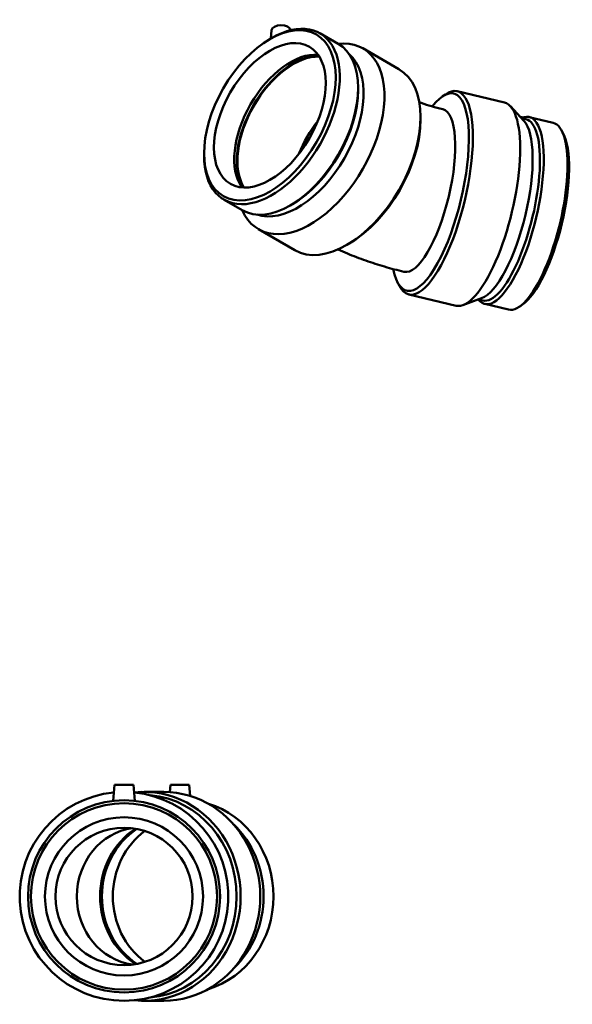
# Model space of a CAD drawing. Header units: millimetres. Extents: x -86 to 1307, y -581 to 1024.
# Tile 7 of 7: x 870 to 1307, y 246 to 1024. Entities that reach past the tile are written whole.
import ezdxf

# ---------------------------------------------------------------- set-up
doc = ezdxf.new("R2010")
doc.units = ezdxf.units.MM
doc.layers.add('Visible (ANSI)', color=7, linetype='Continuous', lineweight=50)

msp = doc.modelspace()

# ---------------------------------------------------------------- linework, layer by layer
at = {"layer": 'Visible (ANSI)'}
for p, q in [((1069.255, 1015.329), (1068.55, 1008.751)), ((1107.41, 1013.043), (1121.825, 1004.742)), ((1067.722, 1008.27), (1069.326, 1009.201)), ((1141.321, 1001.131), (1169.905, 984.671)), ((1137.618, 968.02), (1137.618, 969.874)), ((1204.154, 962.959), (1206.674, 964.703)), ((1253.359, 958.301), (1216.012, 967.209)), ((1268.798, 943.916), (1258.058, 955.413)), ((1187.071, 944.804), (1187.071, 946.771)), ((1270.365, 945.118), (1266.903, 945.944)), ((1291.831, 942.339), (1272.997, 946.831)), ((1299.833, 933.865), (1298.457, 936.404)), ((1015.864, 918.218), (1015.864, 916.363)), ((1031.657, 881.496), (1046.072, 873.195)), ((1085.76, 877.967), (1084.156, 877.036)), ((1058.98, 858.145), (1087.564, 841.685)), ((1130.662, 846.848), (1128.96, 845.861)), ((1169.066, 815.857), (1170.527, 813.163)), ((1215.076, 797.803), (1177.729, 806.712)), ((1235.345, 803.671), (1220.572, 798.259)), ((1236.201, 801.891), (1232.739, 802.716)), ((1256.61, 794.681), (1237.776, 799.174)), ((1267.576, 798.631), (1265.202, 796.987)), ((945.087, 419.177), (943.985, 406.588)), ((945.087, 419.177), (960.087, 419.177)), ((960.087, 419.177), (961.188, 406.588)), ((984.043, 413.677), (968.574, 413.677)), ((989.213, 419.177), (988.718, 413.522)), ((989.213, 419.177), (1004.213, 419.177)), ((1004.213, 419.177), (1004.971, 410.507)), ((984.043, 248.677), (968.574, 248.677))]:
    msp.add_line(p, q, dxfattribs=at)
for radius in [75.9, 73.623, 62.5, 54.25]:
    msp.add_circle((952.587, 331.177), radius, dxfattribs=at)
msp.add_arc((952.587, 331.177), 82.5, 95.575398, 84.424602, dxfattribs=at)
for major_axis in [(36.74, 63.8), (31.19, 54.161)]:
    msp.add_ellipse((1067.923, 948.197), major_axis=major_axis, ratio=0.5780931, dxfattribs=at)
for centre, major_axis, ratio, start_param, end_param in [((1069.533, 947.269), (37.877, 65.774), 0.5780931, 2.3542608, 7.0705172), ((1076.741, 1015.063), (7.5, 0), 0.5758617, 0.0802754, 3.0799285), ((1083.948, 938.968), (37.877, 65.774), 0.5780931, 3.1415927, 6.2831853), ((1100.15, 929.638), (41.17, 71.493), 0.5780931, 2.7388768, 6.6859012), ((1083.948, 938.968), (-31.19, -54.161), 0.5780931, 3.4003797, 6.0243982), ((1089.967, 935.502), (36.74, 63.8), 0.5780931, 3.2526762, 6.1721017), ((1086.442, 937.533), (-31.564, -54.811), 0.5780931, 3.4592826, 5.9654954), ((1086.442, 937.533), (-31.19, -54.161), 0.5780931, 3.4418044, 5.9829735), ((1128.734, 913.178), (41.17, 71.493), 0.5780931, 3.1415927, 6.2831853), ((1194.638, 887.493), (-18.581, -77.898), 0.3128617, 5.6784118, 10.0223871), ((1196.871, 886.96), (-19.142, -80.249), 0.3128617, 5.9475194, 9.7604438), ((1085.559, 938.041), (-36.74, -63.8), 0.5780931, 0.7873319, 2.3542608), ((1234.218, 878.052), (-19.142, -80.249), 0.3128617, 0, 3.1415927), ((1189.249, 888.779), (15.313, 64.199), 0.3128617, 3.1415927, 6.2831853), ((1255.386, 873.003), (-17.61, -73.829), 0.3128617, 6.0386273, 9.6693359), ((1128.734, 913.178), (31.19, 54.161), 0.5780931, 1.3298094, 1.8117832), ((1130.443, 912.194), (-39.964, -69.399), 0.5780931, 0.7873319, 2.3542608), ((1247.522, 874.879), (-17.082, -71.614), 0.3128617, 0.2044672, 2.9371254), ((1253.283, 873.505), (-17.082, -71.614), 0.3128617, 0, 3.1415927), ((1274.221, 868.51), (-17.61, -73.829), 0.3128617, 0, 3.1415927), ((1264.803, 942.701), (-7.5, 0), 0.5758617, 4.2312351, 4.55953), ((1276.324, 868.008), (-17.082, -71.614), 0.3128617, 0.3356659, 2.8059268), ((968.574, 331.177), (0, -82.5), 0.9238795, 6.1822897, 9.5256735), ((984.043, 331.177), (0, -82.5), 0.9238795, 0, 3.1415927), ((967.649, 331.177), (0, -80.084), 0.9238795, 0.0770459, 3.0645467), ((1000.613, 331.177), (0, -75.9), 0.9238795, 0.2690805, 2.8725122), ((965.417, 331.177), (0, 54.25), 0.9238795, 0.1232378, 3.0183548), ((991.463, 331.177), (0, -62.5), 0.9238795, 3.6850505, 5.7397275), ((992.812, 331.177), (0, -62.5), 0.9238795, 3.6908925, 5.7338855), ((1001.485, 331.177), (0, -62.5), 0.9238795, 3.738377, 5.6864009), ((992.812, 331.177), (0, 75.9), 0.9238795, 3.8665671, 5.5582108)]:
    msp.add_ellipse(centre, major_axis=major_axis, ratio=ratio, start_param=start_param, end_param=end_param, dxfattribs=at)
for points, knots in [([(1186.096, 958.488), (1186.608, 958.301), (1187.125, 958.115), (1190.261, 957.009), (1192.988, 956.128), (1198.636, 954.471), (1201.558, 953.694), (1204.562, 952.977)], [4.93234949, 4.93234949, 4.93234949, 4.93234949, 4.94800843, 4.94800843, 5.02654825, 5.02654825, 5.10508806, 5.10508806, 5.10508806, 5.10508806]), ([(1121.868, 842.245), (1124.292, 841.141), (1126.738, 840.073), (1133.969, 837.048), (1138.81, 835.187), (1148.63, 831.722), (1153.609, 830.118), (1163.687, 827.161), (1168.786, 825.808), (1173.935, 824.58)], [4.82878937, 4.82878937, 4.82878937, 4.82878937, 4.86946861, 4.86946861, 4.94800843, 4.94800843, 5.02654825, 5.02654825, 5.10508806, 5.10508806, 5.10508806, 5.10508806])]:
    msp.add_open_spline(points, degree=3, knots=knots, dxfattribs=at)

doc.saveas('drawing.dxf')
